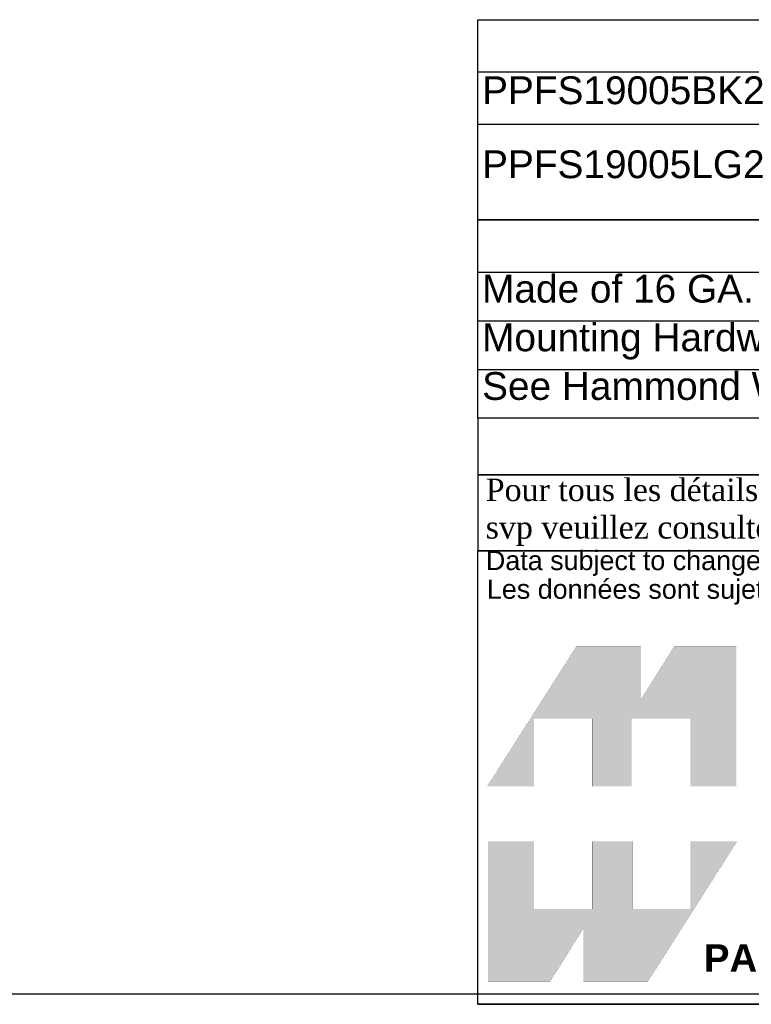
# Model space of a CAD drawing. Header units: inches. Extents: x 0 to 52.8, y -0.2 to 39.5.
# Tile 2 of 11: x 32.3 to 42.8, y -0.2 to 14. Entities that reach past the tile are written whole.
import ezdxf
from ezdxf.enums import TextEntityAlignment as Align

# ---------------------------------------------------------------- set-up
doc = ezdxf.new("R2010")
doc.units = ezdxf.units.IN
doc.header["$MEASUREMENT"] = 0
doc.layers.add('Default', color=7, linetype='Continuous')
doc.styles.add('SEACAD_Arial', font='arial.ttf')

# ---------------------------------------------------------------- blocks, each defined once
blk = doc.blocks.new('SE')
at = {"color": 7, "linetype": 'Continuous'}
for p, q in [((38.889, 10.383), (52.759, 10.383)), ((38.889, 9.683), (52.759, 9.683)), ((38.889, 8.983), (52.759, 8.983))]:
    blk.add_line(p, q, dxfattribs=at)
blk.add_lwpolyline([(38.889, 8.283), (38.889, 11.136), (52.759, 11.136), (52.759, 8.283), (38.889, 8.283)], dxfattribs=at)
at = {"color": 7, "linetype": 'Continuous', "style": 'SEACAD_Arial'}
for s, p in [('NOTES', (44.859, 11.073)), ('Made of 16 GA. Steel', (38.952, 10.347)), ('Mounting Hardware Not Included', (38.952, 9.647)), ('See Hammond Website for More Information', (38.952, 8.947))]:
    blk.add_text(s, height=0.4, dxfattribs=at).set_placement(p, align=Align.TOP_LEFT)
blk = doc.blocks.new('SE1')
at = {"color": 7, "linetype": 'Continuous'}
for p, q in [((38.889, 13.266), (52.748, 13.266)), ((43.386, 13.266), (43.386, 12.514)), ((38.889, 12.514), (52.748, 12.514)), ((43.386, 12.514), (43.386, 11.136))]:
    blk.add_line(p, q, dxfattribs=at)
blk.add_lwpolyline([(38.889, 11.136), (38.889, 14.019), (52.748, 14.019), (52.748, 11.136), (38.889, 11.136)], dxfattribs=at)
at = {"color": 7, "linetype": 'Continuous', "style": 'SEACAD_Arial'}
for s, p in [('PART NUMBERS', (43.601, 13.956)), ('PPFS19005BK2', (38.952, 13.203)), ('PAINTED BLACK (SEMI-GLOSS)', (43.449, 13.203)), ('PAINTED RAL7035 GRAY', (43.449, 12.451)), ('PPFS19005LG2', (38.952, 12.138)), ('(SEMI-GLOSS)', (43.449, 11.825))]:
    blk.add_text(s, height=0.4, dxfattribs=at).set_placement(p, align=Align.TOP_LEFT)
blk = doc.blocks.new('Block1')
at = {"layer": 'Default', "linetype": 'Continuous'}
for points in [[(-0.0026, 0.7074), (0.1678, 0.7074), (0.1678, 0.9533), (0.3791, 0.9533), (0.3791, 0.7074), (0.5228, 0.7074), (0.5228, 0.9533), (0.7357, 0.9533), (0.7357, 0.7074), (0.9035, 0.7074), (0.9035, 1.2145), (0.6765, 1.2145), (0.5564, 1.0231), (0.5564, 1.2145), (0.3209, 1.2145)], [(0.9056, 0.5076), (0.7357, 0.5076), (0.7357, 0.2617), (0.5244, 0.2617), (0.5244, 0.5076), (0.3791, 0.5076), (0.3791, 0.2617), (0.1678, 0.2617), (0.1678, 0.5076), (0, 0.5076), (0, 0), (0.2271, 0), (0.3471, 0.1914), (0.3471, 0), (0.5826, 0)]]:
    blk.add_hatch(color=7, dxfattribs=at).paths.add_polyline_path(points)
at = {"layer": 'Default', "color": 7, "linetype": 'Continuous', "const_width": 0.00035}
for points in [[(-0.0026, 0.7074), (0.3209, 1.2145), (0.5564, 1.2145), (0.5564, 1.0231), (0.6765, 1.2145), (0.9035, 1.2145), (0.9035, 0.7074), (0.7357, 0.7074), (0.7357, 0.9533), (0.5228, 0.9533), (0.5228, 0.7074), (0.3791, 0.7074), (0.3791, 0.9533), (0.1678, 0.9533), (0.1678, 0.7074), (-0.0026, 0.7074)], [(0.9056, 0.5076), (0.5826, 0), (0.3471, 0), (0.3471, 0.1914), (0.2271, 0), (0, 0), (0, 0.5076), (0.1678, 0.5076), (0.1678, 0.2617), (0.3791, 0.2617), (0.3791, 0.5076), (0.5244, 0.5076), (0.5244, 0.2617), (0.7357, 0.2617), (0.7357, 0.5076), (0.9056, 0.5076)]]:
    blk.add_lwpolyline(points, close=True, dxfattribs=at)
blk = doc.blocks.new('Block13')
at = {"layer": 'Default', "color": 7, "linetype": 'Continuous'}
for p, q in [((0, 0), (0, 1.6479)), ((0, 1.6479), (3.5155, 1.6479)), ((3.5155, 0), (0, 0))]:
    blk.add_line(p, q, dxfattribs=at)
at = {"layer": 'Default', "color": 7}
blk.add_blockref('Block1', (0.0371, 0.0841), dxfattribs=at)
at = {"layer": 'Default', "attachment_point": 1}
for s, insert, char_height, width in [('{\\fArial|b0||i0||c0|p34;\\C7;\\H7.e-002;\\W1.;\\T1.;Data subject to change without notice. Isometric drawing not to scale.}', (0.0298, 1.6475), 0.07, 3.486391), ('{\\fArial|b0||i0||c0|p34;\\C7;\\H7.e-002;\\W1.;\\T1.;Les données sont sujettes à changement sans préavis.}', (0.0334, 1.5433), 0.07, 3.235631), ('{\\fArial|b1||i0||c0|p34;\\C7;\\H0.1;\\W1.;PART NO. \\P}', (0.8225, 0.2179), 0.1, 0.655523)]:
    blk.add_mtext(s, dxfattribs=dict(at, insert=insert, char_height=char_height, width=width))
blk = doc.blocks.new('Block11')
at = {"layer": 'Default', "color": 7}
blk.add_blockref('Block13', (0, 0), dxfattribs=at)
blk = doc.blocks.new('Block10')
at = {"layer": 'Default', "color": 7}
blk.add_blockref('Block11', (0, 0), dxfattribs=at)
blk = doc.blocks.new('Block2')
at = {"layer": 'Default', "color": 7, "linetype": 'Continuous'}
blk.add_line((-52.744, 0), (-0.012, 0), dxfattribs=at)
at = {"layer": 'Default', "color": 7, "xscale": 15, "yscale": 15, "zscale": 15}
blk.add_blockref('Block10', (-52.744, 0), dxfattribs=at)
blk = doc.blocks.new('Block222')
at = {"layer": 'Default', "color": 7}
blk.add_blockref('Block2', (106.578, -49.503), dxfattribs=at)

msp = doc.modelspace()

# ---------------------------------------------------------------- linework, layer by layer
at = {"layer": 'Default', "color": 7, "linetype": 'Continuous'}
msp.add_line((0, 0), (52.845, 0), dxfattribs=at)
for points in [[(38.889, 8.283), (38.889, 7.469), (52.813, 7.469), (52.813, 8.283), (38.889, 8.283)], [(38.889, 7.468), (38.889, 6.378), (52.807, 6.378), (52.807, 7.468), (38.889, 7.468)]]:
    msp.add_lwpolyline(points, dxfattribs=at)

# ---------------------------------------------------------------- block references
for name in ['SE1', 'SE']:
    msp.add_blockref(name, (0, 0))
at = {"layer": 'Default', "color": 7, "xscale": 0.2640676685, "yscale": 0.2640676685, "zscale": 0.2640676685}
msp.add_blockref('Block222', (24.673, 12.921), dxfattribs=at)

# ---------------------------------------------------------------- texts
at = {"layer": 'Default', "insert": (38.882, 6.93), "char_height": 0.323788, "width": 14.05745, "attachment_point": 4}
msp.add_mtext('{\\fTimes New Roman|b0||i0||c0|p34;\\C7;\\H0.3237875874;\\W1.; Pour tous les détails sur nos produits, \\P}{\\fTimes New Roman|b0||i0||c0|p34;\\C7;\\H0.3237875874;\\W1.; svp veuillez consulter notre site www.hammondmfg.com                      }', dxfattribs=at)

doc.saveas('drawing.dxf')
